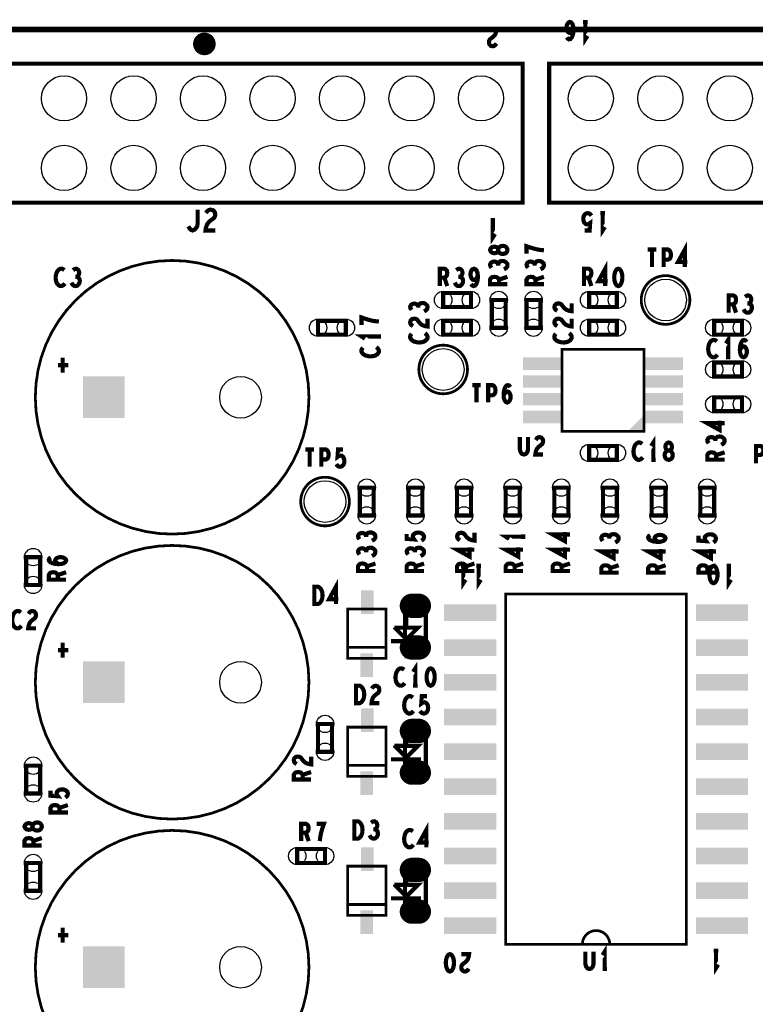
# Model space of a CAD drawing. Extents: x -1.06 to 2.96, y -1.58 to 2.
# Tile 6 of 8: x 0.39 to 1.45, y 0.59 to 2. Entities that reach past the tile are written whole.
import ezdxf

# ---------------------------------------------------------------- set-up
doc = ezdxf.new("R2010")
doc.units = 0
doc.layers.get('0').update_dxf_attribs({"linetype": 'CONTINUOUS'})
doc.layers.add('PAS_ART', color=6, linetype='CONTINUOUS')

# ---------------------------------------------------------------- blocks, each defined once
blk = doc.blocks.new('OBLONG_26')
at = {"const_width": 0.035}
blk.add_lwpolyline([(0.005, 0), (-0.005, 0)], dxfattribs=at)
at = {"const_width": 0.0175}
for points in [[(-0.01375, 0, 1), (0.00375, 0, 1)], [(-0.00375, 0, 1), (0.01375, 0, 1)]]:
    blk.add_lwpolyline(points, format="xyb", close=True, dxfattribs=at)
blk = doc.blocks.new('RECTANGLE_33')
blk.add_solid([(0.0375, 0.012), (0.0375, -0.012), (-0.0375, 0.012), (-0.0375, -0.012)])
blk = doc.blocks.new('RECTANGLE_28')
blk.add_solid([(0.009, 0.017), (0.009, -0.017), (-0.009, 0.017), (-0.009, -0.017)])
blk = doc.blocks.new('ROUND_17')
blk.add_circle((0, 0), 0.0325)
blk = doc.blocks.new('ROUND_14')
blk.add_circle((0, 0), 0.0125)
blk = doc.blocks.new('RECTANGLE_35')
blk.add_solid([(0.0285, 0.009), (0.0285, -0.009), (-0.0285, 0.009), (-0.0285, -0.009)])
blk = doc.blocks.new('SQUARE_19')
blk.add_solid([(0.03, 0.03), (0.03, -0.03), (-0.03, 0.03), (-0.03, -0.03)])
blk = doc.blocks.new('ROUND_12')
blk.add_circle((0, 0), 0.03)

msp = doc.modelspace()

# ---------------------------------------------------------------- linework, layer by layer
at = {"layer": 'PAS_ART'}
for points, const_width in [([(1.18757, 1.98958), (1.1857, 1.98667), (1.1841, 1.985), (1.18197, 1.98417), (1.1801, 1.985), (1.17877, 1.98667), (1.1777, 1.98917), (1.17743, 1.99208), (1.1777, 1.99458), (1.17877, 1.99708), (1.18037, 1.99917), (1.18223, 2), (1.18437, 1.99917), (1.18623, 1.99667), (1.1873, 1.99292), (1.18757, 1.98875), (1.18703, 1.98333), (1.18623, 1.98042), (1.1849, 1.9775), (1.18303, 1.97542), (1.18117, 1.975), (1.1793, 1.97583), (1.17797, 1.97792)], 0.006), ([(1.2077, 2), (1.2013, 2)], 0.006), ([(1.2045, 2), (1.2045, 1.975), (1.2077, 1.98)], 0.006), ([(-0.16675, -0.111), (-0.16675, 1.989), (-0.082, 1.989), (-0.059, 1.989), (2.0025, 1.989), (2.0135, 1.989), (2.23325, 1.989), (2.23325, -0.111), (-0.16675, -0.111)], 0.008), ([(1.07657, 1.96917), (1.07497, 1.96667), (1.0731, 1.96542), (1.07097, 1.965), (1.0683, 1.96583), (1.06643, 1.96792), (1.0659, 1.97042), (1.06617, 1.97292), (1.06723, 1.975), (1.07257, 1.97917), (1.07497, 1.98208), (1.07657, 1.98625), (1.0771, 1.99), (1.0659, 1.99)], 0.006), ([(0.0945, 1.94), (1.1145, 1.94), (1.1145, 1.74), (0.0945, 1.74), (0.0945, 1.94)], 0.006), ([(1.1525, 1.94), (1.9725, 1.94), (1.9725, 1.74), (1.1525, 1.74), (1.1525, 1.94)], 0.006), ([(0.63333, 1.706), (0.635, 1.703), (0.637, 1.701), (0.63933, 1.7), (0.642, 1.701), (0.644, 1.703), (0.646, 1.706), (0.64667, 1.71), (0.64667, 1.73)], 0.006), ([(0.65867, 1.725), (0.66067, 1.728), (0.663, 1.7295), (0.66567, 1.73), (0.669, 1.729), (0.67133, 1.7265), (0.672, 1.7235), (0.67167, 1.7205), (0.67033, 1.718), (0.66367, 1.713), (0.66067, 1.7095), (0.65867, 1.7045), (0.658, 1.7), (0.672, 1.7)], 0.006), ([(1.0747, 1.715), (1.0683, 1.715)], 0.006), ([(1.0715, 1.715), (1.0715, 1.69), (1.0747, 1.695)], 0.006), ([(1.21337, 1.72125), (1.21177, 1.72333), (1.2099, 1.72458), (1.2075, 1.725), (1.2051, 1.72417), (1.20323, 1.7225), (1.2019, 1.71958), (1.20163, 1.71625), (1.20217, 1.71292), (1.2035, 1.71083), (1.20537, 1.70917), (1.20723, 1.70875), (1.2091, 1.70917), (1.2115, 1.71083), (1.2107, 1.7), (1.2035, 1.7)], 0.006), ([(1.2327, 1.725), (1.2263, 1.725)], 0.006), ([(1.2295, 1.725), (1.2295, 1.7), (1.2327, 1.705)], 0.006), ([(1.0925, 1.672), (1.09208, 1.67387), (1.09083, 1.676), (1.08875, 1.67733), (1.08583, 1.67787), (1.08292, 1.67733), (1.08042, 1.67573), (1.07917, 1.67333), (1.07917, 1.67067), (1.07833, 1.66907), (1.07625, 1.66773), (1.07333, 1.6672), (1.07042, 1.668), (1.06833, 1.66987), (1.0675, 1.672), (1.06833, 1.67413), (1.07042, 1.676), (1.07333, 1.6768), (1.07625, 1.67627), (1.07833, 1.67493), (1.07917, 1.67333), (1.07917, 1.67067), (1.08042, 1.66827), (1.08292, 1.66667), (1.08583, 1.66613), (1.08875, 1.66667), (1.09083, 1.668), (1.09208, 1.67013), (1.0925, 1.672)], 0.006), ([(1.145, 1.67147), (1.13958, 1.672), (1.135, 1.6728), (1.13083, 1.67387), (1.12625, 1.6752), (1.12, 1.67733), (1.12, 1.66667)], 0.006), ([(1.29437, 1.6725), (1.30663, 1.6725)], 0.006), ([(1.3005, 1.6725), (1.3005, 1.6475)], 0.006), ([(1.31717, 1.6475), (1.31717, 1.6725), (1.32357, 1.6725), (1.3257, 1.67125), (1.3273, 1.66833), (1.32783, 1.665), (1.3273, 1.66167), (1.32597, 1.65917), (1.32357, 1.65792), (1.31717, 1.65792)], 0.006), ([(1.3477, 1.6475), (1.3477, 1.6725), (1.33783, 1.65458), (1.35117, 1.65458)], 0.006), ([(1.07917, 1.65187), (1.07792, 1.65347), (1.07583, 1.6548), (1.07333, 1.65533), (1.07083, 1.6548), (1.06875, 1.65347), (1.0675, 1.65107), (1.06792, 1.64867), (1.06958, 1.64627)], 0.006), ([(1.0875, 1.64413), (1.09042, 1.64573), (1.09208, 1.64787), (1.0925, 1.65027), (1.09208, 1.6524), (1.09, 1.65453), (1.0875, 1.65587), (1.085, 1.65613), (1.08208, 1.6556), (1.08, 1.65373), (1.07917, 1.65187), (1.07917, 1.64947)], 0.006), ([(1.13167, 1.65187), (1.13042, 1.65347), (1.12833, 1.6548), (1.12583, 1.65533), (1.12333, 1.6548), (1.12125, 1.65347), (1.12, 1.65107), (1.12042, 1.64867), (1.12208, 1.64627)], 0.006), ([(1.14, 1.64413), (1.14292, 1.64573), (1.14458, 1.64787), (1.145, 1.65027), (1.14458, 1.6524), (1.1425, 1.65453), (1.14, 1.65587), (1.1375, 1.65613), (1.13458, 1.6556), (1.1325, 1.65373), (1.13167, 1.65187), (1.13167, 1.64947)], 0.006), ([(0.45487, 1.64292), (0.45327, 1.64417), (0.4514, 1.645), (0.44927, 1.645), (0.44687, 1.64375), (0.445, 1.64167), (0.44367, 1.63917), (0.4426, 1.635), (0.44233, 1.63125), (0.44287, 1.6275), (0.44367, 1.625), (0.44527, 1.6225), (0.44713, 1.62083), (0.449, 1.62), (0.45087, 1.62), (0.45273, 1.62083), (0.45433, 1.62208), (0.45567, 1.62375)], 0.006), ([(0.47287, 1.63333), (0.47447, 1.63458), (0.4758, 1.63667), (0.47633, 1.63917), (0.4758, 1.64167), (0.47447, 1.64375), (0.47207, 1.645), (0.46967, 1.64458), (0.46727, 1.64292)], 0.006), ([(0.99517, 1.62), (0.99517, 1.645), (1.00183, 1.645), (1.00397, 1.64375), (1.0053, 1.64208), (1.00583, 1.63875), (1.0053, 1.63542), (1.0037, 1.63333), (1.00183, 1.63208), (0.99517, 1.63208)], 0.006), ([(1.02437, 1.63333), (1.02597, 1.63458), (1.0273, 1.63667), (1.02783, 1.63917), (1.0273, 1.64167), (1.02597, 1.64375), (1.02357, 1.645), (1.02117, 1.64458), (1.01877, 1.64292)], 0.006), ([(1.03997, 1.62292), (1.04183, 1.62083), (1.04397, 1.62), (1.0461, 1.62083), (1.04797, 1.62333), (1.0493, 1.62708), (1.04983, 1.63083), (1.04983, 1.63542), (1.0493, 1.63917), (1.04797, 1.6425), (1.04637, 1.64417), (1.0445, 1.645), (1.04237, 1.64417), (1.04077, 1.6425), (1.0397, 1.64), (1.03917, 1.63667), (1.0397, 1.63375), (1.04103, 1.63083), (1.04263, 1.62917), (1.0445, 1.62875), (1.04663, 1.62958), (1.04823, 1.63167), (1.04983, 1.63542)], 0.006), ([(1.20267, 1.62), (1.20267, 1.645), (1.20933, 1.645), (1.21147, 1.64375), (1.2128, 1.64208), (1.21333, 1.63875), (1.2128, 1.63542), (1.2112, 1.63333), (1.20933, 1.63208), (1.20267, 1.63208)], 0.006), ([(1.2332, 1.62), (1.2332, 1.645), (1.22333, 1.62708), (1.23667, 1.62708)], 0.006), ([(1.252, 1.645), (1.24987, 1.64417), (1.24827, 1.64208), (1.2472, 1.63958), (1.2464, 1.63625), (1.24613, 1.6325), (1.2464, 1.62875), (1.2472, 1.62542), (1.24827, 1.62292), (1.24987, 1.62083), (1.252, 1.62), (1.25413, 1.62083), (1.25573, 1.62292), (1.2568, 1.62542), (1.2576, 1.62875), (1.25787, 1.6325), (1.2576, 1.63625), (1.2568, 1.63958), (1.25573, 1.64208), (1.25413, 1.64417), (1.252, 1.645)], 0.006), ([(0.46513, 1.625), (0.46673, 1.62208), (0.46887, 1.62042), (0.47127, 1.62), (0.4734, 1.62042), (0.47553, 1.6225), (0.47687, 1.625), (0.47713, 1.6275), (0.4766, 1.63042), (0.47473, 1.6325), (0.47287, 1.63333), (0.47047, 1.63333)], 0.006), ([(1.00183, 1.63208), (1.00583, 1.62)], 0.006), ([(1.01663, 1.625), (1.01823, 1.62208), (1.02037, 1.62042), (1.02277, 1.62), (1.0249, 1.62042), (1.02703, 1.6225), (1.02837, 1.625), (1.02863, 1.6275), (1.0281, 1.63042), (1.02623, 1.6325), (1.02437, 1.63333), (1.02197, 1.63333)], 0.006), ([(1.0925, 1.62267), (1.0675, 1.62267), (1.0675, 1.62933), (1.06875, 1.63147), (1.07042, 1.6328), (1.07375, 1.63333), (1.07708, 1.6328), (1.07917, 1.6312), (1.08042, 1.62933), (1.08042, 1.62267)], 0.006), ([(1.08042, 1.62933), (1.0925, 1.63333)], 0.006), ([(1.145, 1.62267), (1.12, 1.62267), (1.12, 1.62933), (1.12125, 1.63147), (1.12292, 1.6328), (1.12625, 1.63333), (1.12958, 1.6328), (1.13167, 1.6312), (1.13292, 1.62933), (1.13292, 1.62267)], 0.006), ([(1.13292, 1.62933), (1.145, 1.63333)], 0.006), ([(1.20933, 1.63208), (1.21333, 1.62)], 0.006), ([(1.04, 1.59), (1, 1.59), (1, 1.61), (1.04, 1.61), (1.04, 1.59)], 0.006), ([(1.09, 1.6), (1.09, 1.56), (1.07, 1.56), (1.07, 1.6), (1.09, 1.6)], 0.006), ([(1.14, 1.6), (1.14, 1.56), (1.12, 1.56), (1.12, 1.6), (1.14, 1.6)], 0.006), ([(1.25, 1.59), (1.21, 1.59), (1.21, 1.61), (1.25, 1.61), (1.25, 1.59)], 0.006), ([(1.41079, 1.58162), (1.41079, 1.60662), (1.41745, 1.60662), (1.41959, 1.60537), (1.42092, 1.6037), (1.42145, 1.60037), (1.42092, 1.59704), (1.41932, 1.59495), (1.41745, 1.5937), (1.41079, 1.5937)], 0.006), ([(1.43999, 1.59495), (1.44159, 1.5962), (1.44292, 1.59829), (1.44345, 1.60079), (1.44292, 1.60329), (1.44159, 1.60537), (1.43919, 1.60662), (1.43679, 1.6062), (1.43439, 1.60454)], 0.006), ([(0.96417, 1.59137), (0.96292, 1.59297), (0.96083, 1.5943), (0.95833, 1.59483), (0.95583, 1.5943), (0.95375, 1.59297), (0.9525, 1.59057), (0.95292, 1.58817), (0.95458, 1.58577)], 0.006), ([(0.9725, 1.58363), (0.97542, 1.58523), (0.97708, 1.58737), (0.9775, 1.58977), (0.97708, 1.5919), (0.975, 1.59403), (0.9725, 1.59537), (0.97, 1.59563), (0.96708, 1.5951), (0.965, 1.59323), (0.96417, 1.59137), (0.96417, 1.58897)], 0.006), ([(1.16417, 1.58443), (1.16167, 1.58603), (1.16042, 1.5879), (1.16, 1.59003), (1.16083, 1.5927), (1.16292, 1.59457), (1.16542, 1.5951), (1.16792, 1.59483), (1.17, 1.59377), (1.17417, 1.58843), (1.17708, 1.58603), (1.18125, 1.58443), (1.185, 1.5839), (1.185, 1.5951)], 0.006), ([(1.41745, 1.5937), (1.42145, 1.58162)], 0.006), ([(1.43225, 1.58662), (1.43385, 1.5837), (1.43599, 1.58204), (1.43839, 1.58162), (1.44052, 1.58204), (1.44265, 1.58412), (1.44399, 1.58662), (1.44425, 1.58912), (1.44372, 1.59204), (1.44185, 1.59412), (1.43999, 1.59495), (1.43759, 1.59495)], 0.006), ([(0.82, 1.57), (0.86, 1.57), (0.86, 1.55), (0.82, 1.55), (0.82, 1.57)], 0.006), ([(0.9075, 1.56897), (0.90208, 1.5695), (0.8975, 1.5703), (0.89333, 1.57137), (0.88875, 1.5727), (0.8825, 1.57483), (0.8825, 1.56417)], 0.006), ([(0.95667, 1.56243), (0.95417, 1.56403), (0.95292, 1.5659), (0.9525, 1.56803), (0.95333, 1.5707), (0.95542, 1.57257), (0.95792, 1.5731), (0.96042, 1.57283), (0.9625, 1.57177), (0.96667, 1.56643), (0.96958, 1.56403), (0.97375, 1.56243), (0.9775, 1.5619), (0.9775, 1.5731)], 0.006), ([(1.04, 1.55), (1, 1.55), (1, 1.57), (1.04, 1.57), (1.04, 1.55)], 0.006), ([(1.16417, 1.56243), (1.16167, 1.56403), (1.16042, 1.5659), (1.16, 1.56803), (1.16083, 1.5707), (1.16292, 1.57257), (1.16542, 1.5731), (1.16792, 1.57283), (1.17, 1.57177), (1.17417, 1.56643), (1.17708, 1.56403), (1.18125, 1.56243), (1.185, 1.5619), (1.185, 1.5731)], 0.006), ([(1.25, 1.55), (1.21, 1.55), (1.21, 1.57), (1.25, 1.57), (1.25, 1.55)], 0.006), ([(1.43, 1.55), (1.39, 1.55), (1.39, 1.57), (1.43, 1.57), (1.43, 1.55)], 0.006), ([(0.9075, 1.5475), (0.8825, 1.5475), (0.8875, 1.5443)], 0.006), ([(0.9075, 1.5443), (0.9075, 1.5507)], 0.006), ([(0.95458, 1.55137), (0.95333, 1.54977), (0.9525, 1.5479), (0.9525, 1.54577), (0.95375, 1.54337), (0.95583, 1.5415), (0.95833, 1.54017), (0.9625, 1.5391), (0.96625, 1.53883), (0.97, 1.53937), (0.9725, 1.54017), (0.975, 1.54177), (0.97667, 1.54363), (0.9775, 1.5455), (0.9775, 1.54737), (0.97667, 1.54923), (0.97542, 1.55083), (0.97375, 1.55217)], 0.006), ([(1.16208, 1.55137), (1.16083, 1.54977), (1.16, 1.5479), (1.16, 1.54577), (1.16125, 1.54337), (1.16333, 1.5415), (1.16583, 1.54017), (1.17, 1.5391), (1.17375, 1.53883), (1.1775, 1.53937), (1.18, 1.54017), (1.1825, 1.54177), (1.18417, 1.54363), (1.185, 1.5455), (1.185, 1.54737), (1.18417, 1.54923), (1.18292, 1.55083), (1.18125, 1.55217)], 0.006), ([(1.39387, 1.54042), (1.39227, 1.54167), (1.3904, 1.5425), (1.38827, 1.5425), (1.38587, 1.54125), (1.384, 1.53917), (1.38267, 1.53667), (1.3816, 1.5325), (1.38133, 1.52875), (1.38187, 1.525), (1.38267, 1.5225), (1.38427, 1.52), (1.38613, 1.51833), (1.388, 1.5175), (1.38987, 1.5175), (1.39173, 1.51833), (1.39333, 1.51958), (1.39467, 1.52125)], 0.006), ([(1.41, 1.5175), (1.41, 1.5425), (1.4068, 1.5375)], 0.006), ([(1.42693, 1.52792), (1.4288, 1.53083), (1.4304, 1.5325), (1.43253, 1.53333), (1.4344, 1.5325), (1.43573, 1.53083), (1.4368, 1.52833), (1.43707, 1.52542), (1.4368, 1.52292), (1.43573, 1.52042), (1.43413, 1.51833), (1.43227, 1.5175), (1.43013, 1.51833), (1.42827, 1.52083), (1.4272, 1.52458), (1.42693, 1.52875), (1.42747, 1.53417), (1.42827, 1.53708), (1.4296, 1.54), (1.43147, 1.54208), (1.43333, 1.5425), (1.4352, 1.54167), (1.43653, 1.53958)], 0.006), ([(0.88458, 1.53137), (0.88333, 1.52977), (0.8825, 1.5279), (0.8825, 1.52577), (0.88375, 1.52337), (0.88583, 1.5215), (0.88833, 1.52017), (0.8925, 1.5191), (0.89625, 1.51883), (0.9, 1.51937), (0.9025, 1.52017), (0.905, 1.52177), (0.90667, 1.52363), (0.9075, 1.5255), (0.9075, 1.52737), (0.90667, 1.52923), (0.90542, 1.53083), (0.90375, 1.53217)], 0.006), ([(1.28906, 1.52906), (1.28906, 1.41094), (1.17094, 1.41094), (1.17094, 1.52906), (1.28906, 1.52906)], 0.00394), ([(0.45252, 1.51703), (0.45252, 1.49536)], 0.006), ([(1.4068, 1.5175), (1.4132, 1.5175)], 0.006), ([(0.44555, 1.5062), (0.46075, 1.5062)], 0.006), ([(1.39, 1.51), (1.43, 1.51), (1.43, 1.49), (1.39, 1.49), (1.39, 1.51)], 0.006), ([(1.04187, 1.4775), (1.05413, 1.4775)], 0.006), ([(1.048, 1.4775), (1.048, 1.4525)], 0.006), ([(1.06467, 1.4525), (1.06467, 1.4775), (1.07107, 1.4775), (1.0732, 1.47625), (1.0748, 1.47333), (1.07533, 1.47), (1.0748, 1.46667), (1.07347, 1.46417), (1.07107, 1.46292), (1.06467, 1.46292)], 0.006), ([(1.08693, 1.46292), (1.0888, 1.46583), (1.0904, 1.4675), (1.09253, 1.46833), (1.0944, 1.4675), (1.09573, 1.46583), (1.0968, 1.46333), (1.09707, 1.46042), (1.0968, 1.45792), (1.09573, 1.45542), (1.09413, 1.45333), (1.09227, 1.4525), (1.09013, 1.45333), (1.08827, 1.45583), (1.0872, 1.45958), (1.08693, 1.46375), (1.08747, 1.46917), (1.08827, 1.47208), (1.0896, 1.475), (1.09147, 1.47708), (1.09333, 1.4775), (1.0952, 1.47667), (1.09653, 1.47458)], 0.006), ([(1.39, 1.46), (1.43, 1.46), (1.43, 1.44), (1.39, 1.44), (1.39, 1.46)], 0.006), ([(1.405, 1.4227), (1.38, 1.4227), (1.39792, 1.41283), (1.39792, 1.42617)], 0.006), ([(1.11033, 1.40266), (1.11033, 1.38474), (1.1114, 1.38099), (1.11353, 1.37849), (1.1162, 1.37766), (1.11887, 1.37849), (1.121, 1.38099), (1.12207, 1.38474), (1.12207, 1.40266)], 0.006), ([(1.13313, 1.39849), (1.13473, 1.40099), (1.1366, 1.40224), (1.13873, 1.40266), (1.1414, 1.40183), (1.14327, 1.39974), (1.1438, 1.39724), (1.14353, 1.39474), (1.14247, 1.39266), (1.13713, 1.38849), (1.13473, 1.38558), (1.13313, 1.38141), (1.1326, 1.37766), (1.1438, 1.37766)], 0.006), ([(1.3025, 1.37), (1.3025, 1.395), (1.2993, 1.39)], 0.006), ([(1.39167, 1.39937), (1.39042, 1.40097), (1.38833, 1.4023), (1.38583, 1.40283), (1.38333, 1.4023), (1.38125, 1.40097), (1.38, 1.39857), (1.38042, 1.39617), (1.38208, 1.39377)], 0.006), ([(1.4, 1.39163), (1.40292, 1.39323), (1.40458, 1.39537), (1.405, 1.39777), (1.40458, 1.3999), (1.4025, 1.40203), (1.4, 1.40337), (1.3975, 1.40363), (1.39458, 1.4031), (1.3925, 1.40123), (1.39167, 1.39937), (1.39167, 1.39697)], 0.006), ([(1.25, 1.37), (1.21, 1.37), (1.21, 1.39), (1.25, 1.39), (1.25, 1.37)], 0.006), ([(1.28637, 1.39292), (1.28477, 1.39417), (1.2829, 1.395), (1.28077, 1.395), (1.27837, 1.39375), (1.2765, 1.39167), (1.27517, 1.38917), (1.2741, 1.385), (1.27383, 1.38125), (1.27437, 1.3775), (1.27517, 1.375), (1.27677, 1.3725), (1.27863, 1.37083), (1.2805, 1.37), (1.28237, 1.37), (1.28423, 1.37083), (1.28583, 1.37208), (1.28717, 1.37375)], 0.006), ([(1.3245, 1.37), (1.32637, 1.37042), (1.3285, 1.37167), (1.32983, 1.37375), (1.33037, 1.37667), (1.32983, 1.37958), (1.32823, 1.38208), (1.32583, 1.38333), (1.32317, 1.38333), (1.32157, 1.38417), (1.32023, 1.38625), (1.3197, 1.38917), (1.3205, 1.39208), (1.32237, 1.39417), (1.3245, 1.395), (1.32663, 1.39417), (1.3285, 1.39208), (1.3293, 1.38917), (1.32877, 1.38625), (1.32743, 1.38417), (1.32583, 1.38333), (1.32317, 1.38333), (1.32077, 1.38208), (1.31917, 1.37958), (1.31863, 1.37667), (1.31917, 1.37375), (1.3205, 1.37167), (1.32263, 1.37042), (1.3245, 1.37)], 0.006), ([(1.45017, 1.365), (1.45017, 1.39), (1.45683, 1.39), (1.45897, 1.38875), (1.4603, 1.38708), (1.46083, 1.38375), (1.4603, 1.38042), (1.4587, 1.37833), (1.45683, 1.37708), (1.45017, 1.37708)], 0.006), ([(0.80187, 1.385), (0.81413, 1.385)], 0.006), ([(0.808, 1.385), (0.808, 1.36)], 0.006), ([(0.82467, 1.36), (0.82467, 1.385), (0.83107, 1.385), (0.8332, 1.38375), (0.8348, 1.38083), (0.83533, 1.3775), (0.8348, 1.37417), (0.83347, 1.37167), (0.83107, 1.37042), (0.82467, 1.37042)], 0.006), ([(0.84613, 1.36375), (0.84773, 1.36167), (0.8496, 1.36042), (0.852, 1.36), (0.8544, 1.36083), (0.85627, 1.3625), (0.8576, 1.36542), (0.85787, 1.36875), (0.85733, 1.37208), (0.856, 1.37417), (0.85413, 1.37583), (0.85227, 1.37625), (0.8504, 1.37583), (0.848, 1.37417), (0.8488, 1.385), (0.856, 1.385)], 0.006), ([(1.405, 1.37017), (1.38, 1.37017), (1.38, 1.37683), (1.38125, 1.37897), (1.38292, 1.3803), (1.38625, 1.38083), (1.38958, 1.3803), (1.39167, 1.3787), (1.39292, 1.37683), (1.39292, 1.37017)], 0.006), ([(1.39292, 1.37683), (1.405, 1.38083)], 0.006), ([(1.2993, 1.37), (1.3057, 1.37)], 0.006), ([(0.88, 1.29), (0.88, 1.33), (0.9, 1.33), (0.9, 1.29), (0.88, 1.29)], 0.006), ([(0.97, 1.33), (0.97, 1.29), (0.95, 1.29), (0.95, 1.33), (0.97, 1.33)], 0.006), ([(1.04, 1.33), (1.04, 1.29), (1.02, 1.29), (1.02, 1.33), (1.04, 1.33)], 0.006), ([(1.09, 1.29), (1.09, 1.33), (1.11, 1.33), (1.11, 1.29), (1.09, 1.29)], 0.006), ([(1.16, 1.29), (1.16, 1.33), (1.18, 1.33), (1.18, 1.29), (1.16, 1.29)], 0.006), ([(1.25, 1.33), (1.25, 1.29), (1.23, 1.29), (1.23, 1.33), (1.25, 1.33)], 0.006), ([(1.3, 1.29), (1.3, 1.33), (1.32, 1.33), (1.32, 1.29), (1.3, 1.29)], 0.006), ([(1.39, 1.33), (1.39, 1.29), (1.37, 1.29), (1.37, 1.33), (1.39, 1.33)], 0.006), ([(0.88917, 1.26137), (0.88792, 1.26297), (0.88583, 1.2643), (0.88333, 1.26483), (0.88083, 1.2643), (0.87875, 1.26297), (0.8775, 1.26057), (0.87792, 1.25817), (0.87958, 1.25577)], 0.006), ([(0.8975, 1.25363), (0.90042, 1.25523), (0.90208, 1.25737), (0.9025, 1.25977), (0.90208, 1.2619), (0.9, 1.26403), (0.8975, 1.26537), (0.895, 1.26563), (0.89208, 1.2651), (0.89, 1.26323), (0.88917, 1.26137), (0.88917, 1.25897)], 0.006), ([(0.96875, 1.25363), (0.97083, 1.25523), (0.97208, 1.2571), (0.9725, 1.2595), (0.97167, 1.2619), (0.97, 1.26377), (0.96708, 1.2651), (0.96375, 1.26537), (0.96042, 1.26483), (0.95833, 1.2635), (0.95667, 1.26163), (0.95625, 1.25977), (0.95667, 1.2579), (0.95833, 1.2555), (0.9475, 1.2563), (0.9475, 1.2635)], 0.006), ([(1.02417, 1.25443), (1.02167, 1.25603), (1.02042, 1.2579), (1.02, 1.26003), (1.02083, 1.2627), (1.02292, 1.26457), (1.02542, 1.2651), (1.02792, 1.26483), (1.03, 1.26377), (1.03417, 1.25843), (1.03708, 1.25603), (1.04125, 1.25443), (1.045, 1.2539), (1.045, 1.2651)], 0.006), ([(1.115, 1.2595), (1.09, 1.2595), (1.095, 1.2563)], 0.006), ([(1.115, 1.2563), (1.115, 1.2627)], 0.006), ([(1.1825, 1.2627), (1.1575, 1.2627), (1.17542, 1.25283), (1.17542, 1.26617)], 0.006), ([(1.23917, 1.25887), (1.23792, 1.26047), (1.23583, 1.2618), (1.23333, 1.26233), (1.23083, 1.2618), (1.22875, 1.26047), (1.2275, 1.25807), (1.22792, 1.25567), (1.22958, 1.25327)], 0.006), ([(1.2475, 1.25113), (1.25042, 1.25273), (1.25208, 1.25487), (1.2525, 1.25727), (1.25208, 1.2594), (1.25, 1.26153), (1.2475, 1.26287), (1.245, 1.26313), (1.24208, 1.2626), (1.24, 1.26073), (1.23917, 1.25887), (1.23917, 1.25647)], 0.006), ([(1.30958, 1.25193), (1.30667, 1.2538), (1.305, 1.2554), (1.30417, 1.25753), (1.305, 1.2594), (1.30667, 1.26073), (1.30917, 1.2618), (1.31208, 1.26207), (1.31458, 1.2618), (1.31708, 1.26073), (1.31917, 1.25913), (1.32, 1.25727), (1.31917, 1.25513), (1.31667, 1.25327), (1.31292, 1.2522), (1.30875, 1.25193), (1.30333, 1.25247), (1.30042, 1.25327), (1.2975, 1.2546), (1.29542, 1.25647), (1.295, 1.25833), (1.29583, 1.2602), (1.29792, 1.26153)], 0.006), ([(1.38875, 1.25113), (1.39083, 1.25273), (1.39208, 1.2546), (1.3925, 1.257), (1.39167, 1.2594), (1.39, 1.26127), (1.38708, 1.2626), (1.38375, 1.26287), (1.38042, 1.26233), (1.37833, 1.261), (1.37667, 1.25913), (1.37625, 1.25727), (1.37667, 1.2554), (1.37833, 1.253), (1.3675, 1.2538), (1.3675, 1.261)], 0.006), ([(0.8975, 1.23163), (0.90042, 1.23323), (0.90208, 1.23537), (0.9025, 1.23777), (0.90208, 1.2399), (0.9, 1.24203), (0.8975, 1.24337), (0.895, 1.24363), (0.89208, 1.2431), (0.89, 1.24123), (0.88917, 1.23937), (0.88917, 1.23697)], 0.006), ([(0.9675, 1.23163), (0.97042, 1.23323), (0.97208, 1.23537), (0.9725, 1.23777), (0.97208, 1.2399), (0.97, 1.24203), (0.9675, 1.24337), (0.965, 1.24363), (0.96208, 1.2431), (0.96, 1.24123), (0.95917, 1.23937), (0.95917, 1.23697)], 0.006), ([(1.045, 1.2407), (1.02, 1.2407), (1.03792, 1.23083), (1.03792, 1.24417)], 0.006), ([(1.115, 1.2407), (1.09, 1.2407), (1.10792, 1.23083), (1.10792, 1.24417)], 0.006), ([(1.1825, 1.2407), (1.1575, 1.2407), (1.17542, 1.23083), (1.17542, 1.24417)], 0.006), ([(0.4, 1.19), (0.4, 1.23), (0.42, 1.23), (0.42, 1.19), (0.4, 1.19)], 0.006), ([(0.44708, 1.21993), (0.44417, 1.2218), (0.4425, 1.2234), (0.44167, 1.22553), (0.4425, 1.2274), (0.44417, 1.22873), (0.44667, 1.2298), (0.44958, 1.23007), (0.45208, 1.2298), (0.45458, 1.22873), (0.45667, 1.22713), (0.4575, 1.22527), (0.45667, 1.22313), (0.45417, 1.22127), (0.45042, 1.2202), (0.44625, 1.21993), (0.44083, 1.22047), (0.43792, 1.22127), (0.435, 1.2226), (0.43292, 1.22447), (0.4325, 1.22633), (0.43333, 1.2282), (0.43542, 1.22953)], 0.006), ([(0.88917, 1.23937), (0.88792, 1.24097), (0.88583, 1.2423), (0.88333, 1.24283), (0.88083, 1.2423), (0.87875, 1.24097), (0.8775, 1.23857), (0.87792, 1.23617), (0.87958, 1.23377)], 0.006), ([(0.95917, 1.23937), (0.95792, 1.24097), (0.95583, 1.2423), (0.95333, 1.24283), (0.95083, 1.2423), (0.94875, 1.24097), (0.9475, 1.23857), (0.94792, 1.23617), (0.94958, 1.23377)], 0.006), ([(1.2525, 1.2382), (1.2275, 1.2382), (1.24542, 1.22833), (1.24542, 1.24167)], 0.006), ([(1.32, 1.2382), (1.295, 1.2382), (1.31292, 1.22833), (1.31292, 1.24167)], 0.006), ([(1.3925, 1.2382), (1.3675, 1.2382), (1.38542, 1.22833), (1.38542, 1.24167)], 0.006), ([(0.9025, 1.21017), (0.8775, 1.21017), (0.8775, 1.21683), (0.87875, 1.21897), (0.88042, 1.2203), (0.88375, 1.22083), (0.88708, 1.2203), (0.88917, 1.2187), (0.89042, 1.21683), (0.89042, 1.21017)], 0.006), ([(0.89042, 1.21683), (0.9025, 1.22083)], 0.006), ([(0.9725, 1.21017), (0.9475, 1.21017), (0.9475, 1.21683), (0.94875, 1.21897), (0.95042, 1.2203), (0.95375, 1.22083), (0.95708, 1.2203), (0.95917, 1.2187), (0.96042, 1.21683), (0.96042, 1.21017)], 0.006), ([(0.96042, 1.21683), (0.9725, 1.22083)], 0.006), ([(1.045, 1.21017), (1.02, 1.21017), (1.02, 1.21683), (1.02125, 1.21897), (1.02292, 1.2203), (1.02625, 1.22083), (1.02958, 1.2203), (1.03167, 1.2187), (1.03292, 1.21683), (1.03292, 1.21017)], 0.006), ([(1.0322, 1.2175), (1.0258, 1.2175)], 0.006), ([(1.029, 1.2175), (1.029, 1.1925), (1.0322, 1.1975)], 0.006), ([(1.03292, 1.21683), (1.045, 1.22083)], 0.006), ([(1.0542, 1.2175), (1.0478, 1.2175)], 0.006), ([(1.051, 1.2175), (1.051, 1.1925), (1.0542, 1.1975)], 0.006), ([(1.115, 1.21017), (1.09, 1.21017), (1.09, 1.21683), (1.09125, 1.21897), (1.09292, 1.2203), (1.09625, 1.22083), (1.09958, 1.2203), (1.10167, 1.2187), (1.10292, 1.21683), (1.10292, 1.21017)], 0.006), ([(1.10292, 1.21683), (1.115, 1.22083)], 0.006), ([(1.1825, 1.21017), (1.1575, 1.21017), (1.1575, 1.21683), (1.15875, 1.21897), (1.16042, 1.2203), (1.16375, 1.22083), (1.16708, 1.2203), (1.16917, 1.2187), (1.17042, 1.21683), (1.17042, 1.21017)], 0.006), ([(1.17042, 1.21683), (1.1825, 1.22083)], 0.006), ([(1.2525, 1.20767), (1.2275, 1.20767), (1.2275, 1.21433), (1.22875, 1.21647), (1.23042, 1.2178), (1.23375, 1.21833), (1.23708, 1.2178), (1.23917, 1.2162), (1.24042, 1.21433), (1.24042, 1.20767)], 0.006), ([(1.24042, 1.21433), (1.2525, 1.21833)], 0.006), ([(1.32, 1.20767), (1.295, 1.20767), (1.295, 1.21433), (1.29625, 1.21647), (1.29792, 1.2178), (1.30125, 1.21833), (1.30458, 1.2178), (1.30667, 1.2162), (1.30792, 1.21433), (1.30792, 1.20767)], 0.006), ([(1.30792, 1.21433), (1.32, 1.21833)], 0.006), ([(1.3925, 1.20767), (1.3675, 1.20767), (1.3675, 1.21433), (1.36875, 1.21647), (1.37042, 1.2178), (1.37375, 1.21833), (1.37708, 1.2178), (1.37917, 1.2162), (1.38042, 1.21433), (1.38042, 1.20767)], 0.006), ([(1.38042, 1.21433), (1.3925, 1.21833)], 0.006), ([(1.389, 1.1925), (1.39113, 1.19333), (1.39273, 1.19542), (1.3938, 1.19792), (1.3946, 1.20125), (1.39487, 1.205), (1.3946, 1.20875), (1.3938, 1.21208), (1.39273, 1.21458), (1.39113, 1.21667), (1.389, 1.2175), (1.38687, 1.21667), (1.38527, 1.21458), (1.3842, 1.21208), (1.3834, 1.20875), (1.38313, 1.205), (1.3834, 1.20125), (1.3842, 1.19792), (1.38527, 1.19542), (1.38687, 1.19333), (1.389, 1.1925)], 0.006), ([(1.4142, 1.2175), (1.4078, 1.2175)], 0.006), ([(1.411, 1.2175), (1.411, 1.1925), (1.4142, 1.1975)], 0.006), ([(0.4575, 1.19767), (0.4325, 1.19767), (0.4325, 1.20433), (0.43375, 1.20647), (0.43542, 1.2078), (0.43875, 1.20833), (0.44208, 1.2078), (0.44417, 1.2062), (0.44542, 1.20433), (0.44542, 1.19767)], 0.006), ([(0.44542, 1.20433), (0.4575, 1.20833)], 0.006), ([(0.81463, 1.1625), (0.81463, 1.1875), (0.81997, 1.1875), (0.8221, 1.18625), (0.8237, 1.18458), (0.82503, 1.18208), (0.8261, 1.17917), (0.82637, 1.175), (0.8261, 1.17083), (0.82503, 1.16792), (0.8237, 1.16542), (0.8221, 1.16375), (0.81997, 1.1625), (0.81463, 1.1625)], 0.006), ([(0.8457, 1.1625), (0.8457, 1.1875), (0.83583, 1.16958), (0.84917, 1.16958)], 0.006), ([(1.34992, 1.17697), (1.09008, 1.17697), (1.09008, 0.67303), (1.34992, 0.67303), (1.34992, 1.17697)], 0.00394), ([(0.945, 1.1), (0.945, 1.16), (0.975, 1.16), (0.975, 1.1), (0.945, 1.1)], 0.006), ([(0.39237, 1.15042), (0.39077, 1.15167), (0.3889, 1.1525), (0.38677, 1.1525), (0.38437, 1.15125), (0.3825, 1.14917), (0.38117, 1.14667), (0.3801, 1.1425), (0.37983, 1.13875), (0.38037, 1.135), (0.38117, 1.1325), (0.38277, 1.13), (0.38463, 1.12833), (0.3865, 1.1275), (0.38837, 1.1275), (0.39023, 1.12833), (0.39183, 1.12958), (0.39317, 1.13125)], 0.006), ([(0.40343, 1.14833), (0.40503, 1.15083), (0.4069, 1.15208), (0.40903, 1.1525), (0.4117, 1.15167), (0.41357, 1.14958), (0.4141, 1.14708), (0.41383, 1.14458), (0.41277, 1.1425), (0.40743, 1.13833), (0.40503, 1.13542), (0.40343, 1.13125), (0.4029, 1.1275), (0.4141, 1.1275)], 0.006), ([(0.91756, 1.08457), (0.91756, 1.15543), (0.86244, 1.15543), (0.86244, 1.08457), (0.91756, 1.08457)], 0.00394), ([(0.94686, 1.1292), (0.94686, 1.15084)], 0.006), ([(0.92993, 1.1285), (0.96383, 1.12862), (0.94715, 1.11194), (0.94681, 1.11194), (0.93082, 1.12794), (0.93082, 1.12862)], 0.006), ([(0.45252, 1.10703), (0.45252, 1.08536)], 0.006), ([(0.92509, 1.10906), (0.96831, 1.10906)], 0.006), ([(0.94737, 1.08462), (0.94737, 1.10626)], 0.006), ([(0.44555, 1.0962), (0.46075, 1.0962)], 0.006), ([(0.86244, 1.10031), (0.91756, 1.10031)], 0.00394), ([(0.96, 1.045), (0.96, 1.07), (0.9568, 1.065)], 0.006), ([(0.94387, 1.06792), (0.94227, 1.06917), (0.9404, 1.07), (0.93827, 1.07), (0.93587, 1.06875), (0.934, 1.06667), (0.93267, 1.06417), (0.9316, 1.06), (0.93133, 1.05625), (0.93187, 1.0525), (0.93267, 1.05), (0.93427, 1.0475), (0.93613, 1.04583), (0.938, 1.045), (0.93987, 1.045), (0.94173, 1.04583), (0.94333, 1.04708), (0.94467, 1.04875)], 0.006), ([(0.982, 1.07), (0.97987, 1.06917), (0.97827, 1.06708), (0.9772, 1.06458), (0.9764, 1.06125), (0.97613, 1.0575), (0.9764, 1.05375), (0.9772, 1.05042), (0.97827, 1.04792), (0.97987, 1.04583), (0.982, 1.045), (0.98413, 1.04583), (0.98573, 1.04792), (0.9868, 1.05042), (0.9876, 1.05375), (0.98787, 1.0575), (0.9876, 1.06125), (0.9868, 1.06458), (0.98573, 1.06708), (0.98413, 1.06917), (0.982, 1.07)], 0.006), ([(0.87463, 1.02), (0.87463, 1.045), (0.87997, 1.045), (0.8821, 1.04375), (0.8837, 1.04208), (0.88503, 1.03958), (0.8861, 1.03667), (0.88637, 1.0325), (0.8861, 1.02833), (0.88503, 1.02542), (0.8837, 1.02292), (0.8821, 1.02125), (0.87997, 1.02), (0.87463, 1.02)], 0.006), ([(0.89743, 1.04083), (0.89903, 1.04333), (0.9009, 1.04458), (0.90303, 1.045), (0.9057, 1.04417), (0.90757, 1.04208), (0.9081, 1.03958), (0.90783, 1.03708), (0.90677, 1.035), (0.90143, 1.03083), (0.89903, 1.02792), (0.89743, 1.02375), (0.8969, 1.02), (0.9081, 1.02)], 0.006), ([(0.9568, 1.045), (0.9632, 1.045)], 0.006), ([(0.95637, 1.02792), (0.95477, 1.02917), (0.9529, 1.03), (0.95077, 1.03), (0.94837, 1.02875), (0.9465, 1.02667), (0.94517, 1.02417), (0.9441, 1.02), (0.94383, 1.01625), (0.94437, 1.0125), (0.94517, 1.01), (0.94677, 1.0075), (0.94863, 1.00583), (0.9505, 1.005), (0.95237, 1.005), (0.95423, 1.00583), (0.95583, 1.00708), (0.95717, 1.00875)], 0.006), ([(0.96663, 1.00875), (0.96823, 1.00667), (0.9701, 1.00542), (0.9725, 1.005), (0.9749, 1.00583), (0.97677, 1.0075), (0.9781, 1.01042), (0.97837, 1.01375), (0.97783, 1.01708), (0.9765, 1.01917), (0.97463, 1.02083), (0.97277, 1.02125), (0.9709, 1.02083), (0.9685, 1.01917), (0.9693, 1.03), (0.9765, 1.03)], 0.006), ([(0.82, 0.95), (0.82, 0.99), (0.84, 0.99), (0.84, 0.95), (0.82, 0.95)], 0.006), ([(0.91756, 0.91457), (0.91756, 0.98543), (0.86244, 0.98543), (0.86244, 0.91457), (0.91756, 0.91457)], 0.00394), ([(0.945, 0.92), (0.945, 0.98), (0.975, 0.98), (0.975, 0.92), (0.945, 0.92)], 0.006), ([(0.94686, 0.9592), (0.94686, 0.98084)], 0.006), ([(0.92993, 0.9585), (0.96383, 0.95862), (0.94715, 0.94194), (0.94681, 0.94194), (0.93082, 0.95794), (0.93082, 0.95862)], 0.006), ([(0.78917, 0.93243), (0.78667, 0.93403), (0.78542, 0.9359), (0.785, 0.93803), (0.78583, 0.9407), (0.78792, 0.94257), (0.79042, 0.9431), (0.79292, 0.94283), (0.795, 0.94177), (0.79917, 0.93643), (0.80208, 0.93403), (0.80625, 0.93243), (0.81, 0.9319), (0.81, 0.9431)], 0.006), ([(0.92509, 0.93906), (0.96831, 0.93906)], 0.006), ([(0.94737, 0.91462), (0.94737, 0.93626)], 0.006), ([(0.4, 0.89), (0.4, 0.93), (0.42, 0.93), (0.42, 0.89), (0.4, 0.89)], 0.006), ([(0.81, 0.91017), (0.785, 0.91017), (0.785, 0.91683), (0.78625, 0.91897), (0.78792, 0.9203), (0.79125, 0.92083), (0.79458, 0.9203), (0.79667, 0.9187), (0.79792, 0.91683), (0.79792, 0.91017)], 0.006), ([(0.79792, 0.91683), (0.81, 0.92083)], 0.006), ([(0.86244, 0.93031), (0.91756, 0.93031)], 0.00394), ([(0.45625, 0.88413), (0.45833, 0.88573), (0.45958, 0.8876), (0.46, 0.89), (0.45917, 0.8924), (0.4575, 0.89427), (0.45458, 0.8956), (0.45125, 0.89587), (0.44792, 0.89533), (0.44583, 0.894), (0.44417, 0.89213), (0.44375, 0.89027), (0.44417, 0.8884), (0.44583, 0.886), (0.435, 0.8868), (0.435, 0.894)], 0.006), ([(0.46, 0.86267), (0.435, 0.86267), (0.435, 0.86933), (0.43625, 0.87147), (0.43792, 0.8728), (0.44125, 0.87333), (0.44458, 0.8728), (0.44667, 0.8712), (0.44792, 0.86933), (0.44792, 0.86267)], 0.006), ([(0.44792, 0.86933), (0.46, 0.87333)], 0.006), ([(0.4225, 0.8425), (0.42208, 0.84437), (0.42083, 0.8465), (0.41875, 0.84783), (0.41583, 0.84837), (0.41292, 0.84783), (0.41042, 0.84623), (0.40917, 0.84383), (0.40917, 0.84117), (0.40833, 0.83957), (0.40625, 0.83823), (0.40333, 0.8377), (0.40042, 0.8385), (0.39833, 0.84037), (0.3975, 0.8425), (0.39833, 0.84463), (0.40042, 0.8465), (0.40333, 0.8473), (0.40625, 0.84677), (0.40833, 0.84543), (0.40917, 0.84383), (0.40917, 0.84117), (0.41042, 0.83877), (0.41292, 0.83717), (0.41583, 0.83663), (0.41875, 0.83717), (0.42083, 0.8385), (0.42208, 0.84063), (0.4225, 0.8425)], 0.006), ([(0.87213, 0.825), (0.87213, 0.85), (0.87747, 0.85), (0.8796, 0.84875), (0.8812, 0.84708), (0.88253, 0.84458), (0.8836, 0.84167), (0.88387, 0.8375), (0.8836, 0.83333), (0.88253, 0.83042), (0.8812, 0.82792), (0.8796, 0.82625), (0.87747, 0.825), (0.87213, 0.825)], 0.006), ([(0.90187, 0.83833), (0.90347, 0.83958), (0.9048, 0.84167), (0.90533, 0.84417), (0.9048, 0.84667), (0.90347, 0.84875), (0.90107, 0.85), (0.89867, 0.84958), (0.89627, 0.84792)], 0.006), ([(0.79575, 0.82142), (0.79575, 0.84642), (0.80241, 0.84642), (0.80455, 0.84517), (0.80588, 0.8435), (0.80641, 0.84017), (0.80588, 0.83684), (0.80428, 0.83475), (0.80241, 0.8335), (0.79575, 0.8335)], 0.006), ([(0.80241, 0.8335), (0.80641, 0.82142)], 0.006), ([(0.82255, 0.82142), (0.82308, 0.82684), (0.82388, 0.83142), (0.82495, 0.83559), (0.82628, 0.84017), (0.82841, 0.84642), (0.81775, 0.84642)], 0.006), ([(0.89413, 0.83), (0.89573, 0.82708), (0.89787, 0.82542), (0.90027, 0.825), (0.9024, 0.82542), (0.90453, 0.8275), (0.90587, 0.83), (0.90613, 0.8325), (0.9056, 0.83542), (0.90373, 0.8375), (0.90187, 0.83833), (0.89947, 0.83833)], 0.006), ([(0.95637, 0.83542), (0.95477, 0.83667), (0.9529, 0.8375), (0.95077, 0.8375), (0.94837, 0.83625), (0.9465, 0.83417), (0.94517, 0.83167), (0.9441, 0.8275), (0.94383, 0.82375), (0.94437, 0.82), (0.94517, 0.8175), (0.94677, 0.815), (0.94863, 0.81333), (0.9505, 0.8125), (0.95237, 0.8125), (0.95423, 0.81333), (0.95583, 0.81458), (0.95717, 0.81625)], 0.006), ([(0.9757, 0.8125), (0.9757, 0.8375), (0.96583, 0.81958), (0.97917, 0.81958)], 0.006), ([(0.4225, 0.81517), (0.3975, 0.81517), (0.3975, 0.82183), (0.39875, 0.82397), (0.40042, 0.8253), (0.40375, 0.82583), (0.40708, 0.8253), (0.40917, 0.8237), (0.41042, 0.82183), (0.41042, 0.81517)], 0.006), ([(0.41042, 0.82183), (0.4225, 0.82583)], 0.006), ([(0.79, 0.81), (0.83, 0.81), (0.83, 0.79), (0.79, 0.79), (0.79, 0.81)], 0.006), ([(0.42, 0.79), (0.42, 0.75), (0.4, 0.75), (0.4, 0.79), (0.42, 0.79)], 0.006), ([(0.91756, 0.71457), (0.91756, 0.78543), (0.86244, 0.78543), (0.86244, 0.71457), (0.91756, 0.71457)], 0.00394), ([(0.945, 0.72), (0.945, 0.78), (0.975, 0.78), (0.975, 0.72), (0.945, 0.72)], 0.006), ([(0.94686, 0.7592), (0.94686, 0.78084)], 0.006), ([(0.92993, 0.7585), (0.96383, 0.75862), (0.94715, 0.74194), (0.94681, 0.74194), (0.93082, 0.75794), (0.93082, 0.75862)], 0.006), ([(0.92509, 0.73906), (0.96831, 0.73906)], 0.006), ([(0.94737, 0.71462), (0.94737, 0.73626)], 0.006), ([(0.86244, 0.73031), (0.91756, 0.73031)], 0.00394), ([(0.45252, 0.69703), (0.45252, 0.67536)], 0.006), ([(0.44555, 0.6862), (0.46075, 0.6862)], 0.006), ([(1.2325, 0.6375), (1.2325, 0.6625), (1.2293, 0.6575)], 0.006), ([(1.39578, 0.66376), (1.38938, 0.66376)], 0.006), ([(1.39258, 0.66376), (1.39258, 0.63876), (1.39578, 0.64376)], 0.006), ([(1.00969, 0.63384), (1.01182, 0.63467), (1.01342, 0.63676), (1.01449, 0.63926), (1.01529, 0.64259), (1.01556, 0.64634), (1.01529, 0.65009), (1.01449, 0.65342), (1.01342, 0.65592), (1.01182, 0.65801), (1.00969, 0.65884), (1.00756, 0.65801), (1.00596, 0.65592), (1.00489, 0.65342), (1.00409, 0.65009), (1.00382, 0.64634), (1.00409, 0.64259), (1.00489, 0.63926), (1.00596, 0.63676), (1.00756, 0.63467), (1.00969, 0.63384)], 0.006), ([(1.03676, 0.63801), (1.03516, 0.63551), (1.03329, 0.63426), (1.03116, 0.63384), (1.02849, 0.63467), (1.02662, 0.63676), (1.02609, 0.63926), (1.02636, 0.64176), (1.02742, 0.64384), (1.03276, 0.64801), (1.03516, 0.65092), (1.03676, 0.65509), (1.03729, 0.65884), (1.02609, 0.65884)], 0.006), ([(1.20463, 0.6625), (1.20463, 0.64458), (1.2057, 0.64083), (1.20783, 0.63833), (1.2105, 0.6375), (1.21317, 0.63833), (1.2153, 0.64083), (1.21637, 0.64458), (1.21637, 0.6625)], 0.006), ([(1.2293, 0.6375), (1.2357, 0.6375)], 0.006)]:
    msp.add_lwpolyline(points, dxfattribs=dict(at, const_width=const_width))
for points, const_width in [([(0.64265, 1.9684, 1), (0.67015, 1.9684, 1)], 0.005), ([(0.64468, 1.9691, 1), (0.66732, 1.9691, 1)], 0.005), ([(0.6473, 1.9689, 1), (0.6663, 1.9689, 1)], 0.005), ([(0.64549, 1.9683, 1), (0.66751, 1.9683, 1)], 0.001), ([(0.64984, 1.9687, 1), (0.66236, 1.9687, 1)], 0.005), ([(0.6513, 1.9687, 1), (0.6595, 1.9687, 1)], 0.001), ([(0.65259, 1.9691, 1), (0.66041, 1.9691, 1)], 0.001), ([(0.65307, 1.9685, 1), (0.66073, 1.9685, 1)], 0.001), ([(0.65346, 1.9687, 1), (0.65914, 1.9687, 1)], 0.001), ([(0.65436, 1.9687, 1), (0.65824, 1.9687, 1)], 0.001), ([(0.65487, 1.9685, 1), (0.65793, 1.9685, 1)], 0.001), ([(0.65579, 1.9683, 1), (0.65721, 1.9683, 1)], 0.001), ([(0.65539, 1.9686, 1), (0.65721, 1.9686, 1)], 0.0001), ([(0.6562, 1.9683, 1), (0.6566, 1.9683, 1)], 0.0001), ([(0.6563, 1.9683, 1), (0.6567, 1.9683, 1)], 0.0001), ([(0.6564, 1.9683, 1), (0.6566, 1.9683, 1)], 0.0001), ([(0.41315, 1.46, 1), (0.80685, 1.46, 1)], 0.00394), ([(1.285, 1.6, 1), (1.355, 1.6, 1)], 0.004), ([(0.965, 1.5, 1), (1.035, 1.5, 1)], 0.004), ([(0.795, 1.31, 1), (0.865, 1.31, 1)], 0.004), ([(0.41315, 1.05, 1), (0.80685, 1.05, 1)], 0.00394), ([(0.41315, 0.64, 1), (0.80685, 0.64, 1)], 0.00394)]:
    msp.add_lwpolyline(points, format="xyb", close=True, dxfattribs=dict(at, const_width=const_width))
at = {"layer": 'PAS_ART', "const_width": 0.00394}
for points in [[(1.22, 0.69272, 0.4142136), (1.20031, 0.67303)], [(1.23969, 0.67303, 0.4142136), (1.22, 0.69272)]]:
    msp.add_lwpolyline(points, format="xyb", dxfattribs=at)
at = {"layer": 'PAS_ART'}
msp.add_solid([(1.26543, 1.41094), (1.28906, 1.43457), (1.28906, 1.41094), (1.28906, 1.43457)], dxfattribs=at)

# ---------------------------------------------------------------- block references
for name, p in [('ROUND_17', (0.4545, 1.89)), ('ROUND_17', (0.5545, 1.89)), ('ROUND_17', (0.6545, 1.89)), ('ROUND_17', (0.7545, 1.89)), ('ROUND_17', (0.8545, 1.89)), ('ROUND_17', (0.9545, 1.89)), ('ROUND_17', (1.0545, 1.89)), ('ROUND_17', (1.2125, 1.89)), ('ROUND_17', (1.3125, 1.89)), ('ROUND_17', (1.4125, 1.89)), ('ROUND_17', (0.4545, 1.79)), ('ROUND_17', (0.5545, 1.79)), ('ROUND_17', (0.6545, 1.79)), ('ROUND_17', (0.7545, 1.79)), ('ROUND_17', (0.8545, 1.79)), ('ROUND_17', (0.9545, 1.79)), ('ROUND_17', (1.0545, 1.79)), ('ROUND_17', (1.2125, 1.79)), ('ROUND_17', (1.3125, 1.79)), ('ROUND_17', (1.4125, 1.79)), ('ROUND_12', (1.32, 1.6)), ('ROUND_14', (1, 1.6)), ('ROUND_14', (1.04, 1.6)), ('ROUND_14', (1.08, 1.6)), ('ROUND_14', (1.13, 1.6)), ('ROUND_14', (1.21, 1.6)), ('ROUND_14', (1.25, 1.6)), ('ROUND_14', (0.82, 1.56)), ('ROUND_14', (0.86, 1.56)), ('ROUND_14', (1, 1.56)), ('ROUND_14', (1.04, 1.56)), ('ROUND_14', (1.08, 1.56)), ('ROUND_14', (1.13, 1.56)), ('ROUND_14', (1.21, 1.56)), ('ROUND_14', (1.25, 1.56)), ('ROUND_14', (1.39, 1.56)), ('ROUND_14', (1.43, 1.56)), ('ROUND_12', (1, 1.5)), ('RECTANGLE_35', (1.14339, 1.50839)), ('RECTANGLE_35', (1.31661, 1.50839)), ('ROUND_14', (1.39, 1.5)), ('ROUND_14', (1.43, 1.5)), ('SQUARE_19', (0.51157, 1.46)), ('ROUND_12', (0.70843, 1.46)), ('RECTANGLE_35', (1.14339, 1.4828)), ('RECTANGLE_35', (1.31661, 1.4828)), ('RECTANGLE_35', (1.14339, 1.4572)), ('RECTANGLE_35', (1.31661, 1.4572)), ('ROUND_14', (1.39, 1.45)), ('ROUND_14', (1.43, 1.45)), ('RECTANGLE_35', (1.14339, 1.43161)), ('RECTANGLE_35', (1.31661, 1.43161)), ('ROUND_14', (1.21, 1.38)), ('ROUND_14', (1.25, 1.38)), ('ROUND_12', (0.83, 1.31)), ('ROUND_14', (0.89, 1.33)), ('ROUND_14', (0.96, 1.33)), ('ROUND_14', (1.03, 1.33)), ('ROUND_14', (1.1, 1.33)), ('ROUND_14', (1.17, 1.33)), ('ROUND_14', (1.24, 1.33)), ('ROUND_14', (1.31, 1.33)), ('ROUND_14', (1.38, 1.33)), ('ROUND_14', (0.89, 1.29)), ('ROUND_14', (0.96, 1.29)), ('ROUND_14', (1.03, 1.29)), ('ROUND_14', (1.1, 1.29)), ('ROUND_14', (1.17, 1.29)), ('ROUND_14', (1.24, 1.29)), ('ROUND_14', (1.31, 1.29)), ('ROUND_14', (1.38, 1.29)), ('ROUND_14', (0.41, 1.23)), ('ROUND_14', (0.41, 1.19)), ('RECTANGLE_28', (0.89098, 1.16528)), ('OBLONG_26', (0.96, 1.16)), ('RECTANGLE_33', (1.0389, 1.15)), ('RECTANGLE_33', (1.4011, 1.15)), ('OBLONG_26', (0.96, 1.1)), ('RECTANGLE_33', (1.0389, 1.1)), ('RECTANGLE_33', (1.4011, 1.1)), ('RECTANGLE_28', (0.89, 1.07472)), ('SQUARE_19', (0.51157, 1.05)), ('ROUND_12', (0.70843, 1.05)), ('RECTANGLE_33', (1.0389, 1.05)), ('RECTANGLE_33', (1.4011, 1.05)), ('RECTANGLE_28', (0.89098, 0.99528)), ('RECTANGLE_33', (1.0389, 1)), ('RECTANGLE_33', (1.4011, 1)), ('ROUND_14', (0.83, 0.99)), ('OBLONG_26', (0.96, 0.98)), ('ROUND_14', (0.83, 0.95)), ('RECTANGLE_33', (1.0389, 0.95)), ('RECTANGLE_33', (1.4011, 0.95)), ('ROUND_14', (0.41, 0.93)), ('OBLONG_26', (0.96, 0.92)), ('RECTANGLE_28', (0.89, 0.90472)), ('RECTANGLE_33', (1.0389, 0.9)), ('RECTANGLE_33', (1.4011, 0.9)), ('ROUND_14', (0.41, 0.89)), ('RECTANGLE_33', (1.0389, 0.85)), ('RECTANGLE_33', (1.4011, 0.85)), ('ROUND_14', (0.79, 0.8)), ('ROUND_14', (0.83, 0.8)), ('RECTANGLE_28', (0.89098, 0.79528)), ('RECTANGLE_33', (1.0389, 0.8)), ('RECTANGLE_33', (1.4011, 0.8)), ('ROUND_14', (0.41, 0.79)), ('OBLONG_26', (0.96, 0.78)), ('ROUND_14', (0.41, 0.75)), ('RECTANGLE_33', (1.0389, 0.75)), ('RECTANGLE_33', (1.4011, 0.75)), ('OBLONG_26', (0.96, 0.72)), ('RECTANGLE_28', (0.89, 0.70472)), ('RECTANGLE_33', (1.0389, 0.7)), ('RECTANGLE_33', (1.4011, 0.7)), ('SQUARE_19', (0.51157, 0.64)), ('ROUND_12', (0.70843, 0.64))]:
    msp.add_blockref(name, p, dxfattribs=at)

doc.saveas('drawing.dxf')
